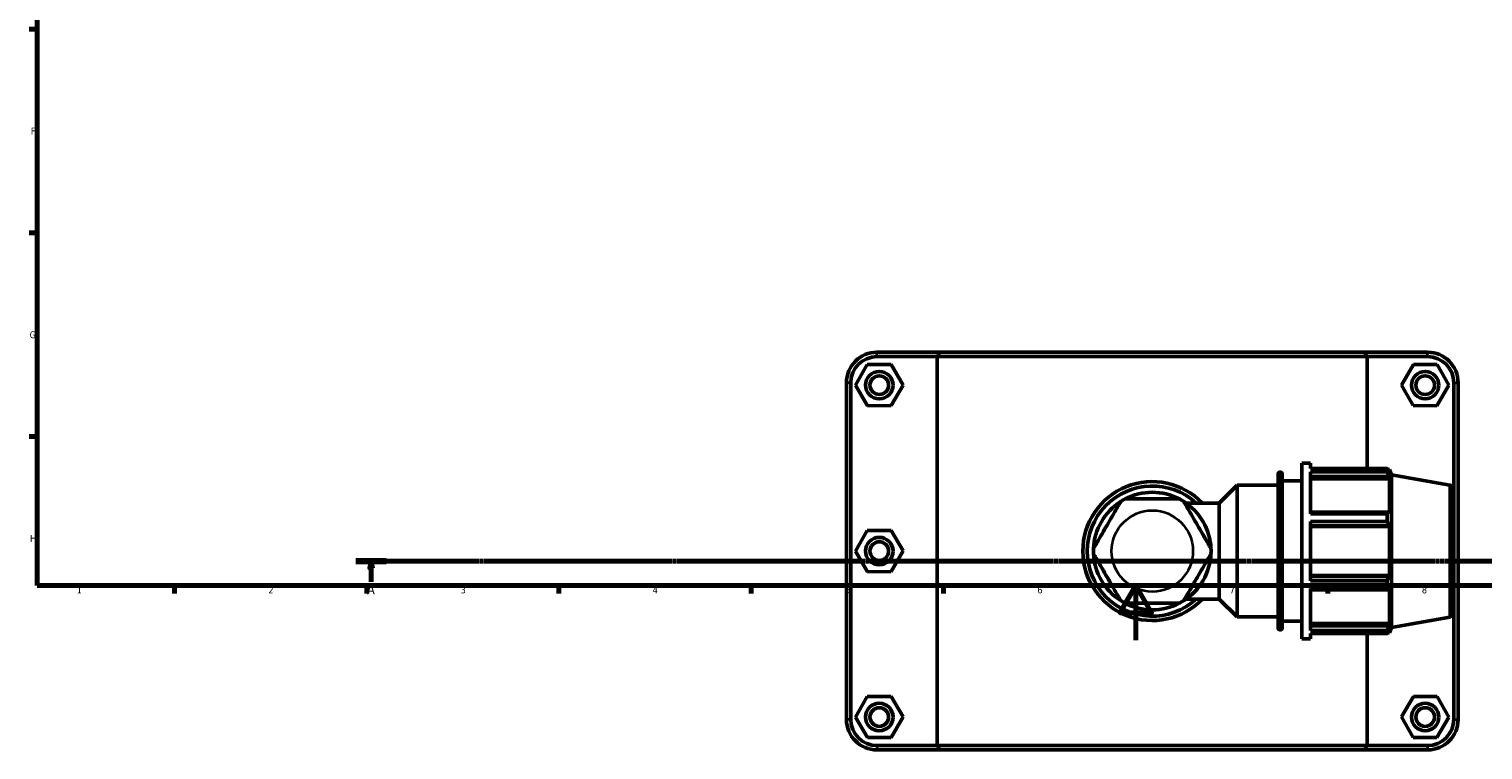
# Model space of a CAD drawing. Header units: millimetres. Extents: x 0 to 904, y -40 to 1304.
# Tile 1 of 6: x 17 to 547, y -40 to 223. Entities that reach past the tile are written whole.
import ezdxf

# ---------------------------------------------------------------- set-up
doc = ezdxf.new("R2010")
doc.units = ezdxf.units.MM
doc.linetypes.add('CHAIN', pattern=[0.7087, 0.4724, -0.0591, 0.1181, -0.0591])
for name, color, linetype, lineweight in [('Border (ISO)', 7, 'Continuous', 70), ('Section Line (ISO)', 7, 'CHAIN', 70), ('Visible (ISO)', 7, 'Continuous', 50), ('Visible Narrow (ISO)', 7, 'Continuous', 35)]:
    doc.layers.add(name, color=color, linetype=linetype, lineweight=lineweight)
doc.styles.add('Label Text (ISO)', font='tahoma.ttf')
doc.styles.add('Note Text (ISO)', font='tahoma.ttf')

# ---------------------------------------------------------------- blocks, each defined once
blk = doc.blocks.new('Borders Default Border')
at = {"layer": 'Border (ISO)'}
for p, q in [((20, 222.75), (17.1, 222.75)), ((20, 148.5), (17.1, 148.5)), ((20, 74.25), (17.1, 74.25)), ((70.08, 20), (70.08, 17.1)), ((140.17, 20), (140.17, 17.1)), ((210.25, 20), (210.25, 17.1)), ((280.33, 20), (280.33, 17.1)), ((350.42, 20), (350.42, 17.1)), ((490.58, 20), (490.58, 17.1))]:
    blk.add_line(p, q, dxfattribs=at)
at = {"layer": 'Border (ISO)', "flags": 128}
for points in [[(20, 20), (20, 574), (821, 574), (821, 20), (20, 20)], [(420.5, 0), (420.5, 20), (414.73, 10), (426.27, 10), (420.5, 20)]]:
    blk.add_lwpolyline(points, dxfattribs=at)
at = {"layer": 'Border (ISO)', "color": 232, "true_color": 0xca0064, "char_height": 2.5, "attachment_point": 7, "style": 'Note Text (ISO)'}
for s, insert in [('F', (17.7, 184.38)), ('G', (17.31, 110.08)), ('H', (17.44, 35.88)), ('1', (34.48, 17.1)), ('2', (104.37, 17.1)), ('3', (174.43, 17.05)), ('4', (244.42, 17.1)), ('5', (314.64, 17.05)), ('6', (384.66, 17.05)), ('7', (454.77, 17.1)), ('8', (524.81, 17.04))]:
    blk.add_mtext(s, dxfattribs=dict(at, insert=insert))
blk = doc.blocks.new('2dTransSection0')
at = {"layer": 'Section Line (ISO)', "linetype": 'CHAIN'}
blk.add_line((136.27, 28.8), (729.55, 28.8), dxfattribs=at)
at = {"layer": 'Section Line (ISO)', "linetype": 'Continuous', "lineweight": 140}
blk.add_line((136.27, 28.8), (147.31, 28.8), dxfattribs=at)
at = {"layer": 'Section Line (ISO)', "linetype": 'Continuous'}
for p, q in [((141.79, 28.8), (141.29, 26.3)), ((141.79, 26.3), (141.79, 28.8)), ((142.29, 26.3), (141.79, 28.8)), ((141.29, 26.3), (142.29, 26.3)), ((141.79, 21.35), (141.79, 26.3))]:
    blk.add_line(p, q, dxfattribs=at)
at = {"layer": 'Section Line (ISO)', "linetype": 'Continuous', "flags": 128}
blk.add_lwpolyline([(142.29, 26.3), (141.79, 28.8), (141.29, 26.3), (142.29, 26.3)], dxfattribs=at)
at = {"layer": 'Section Line (ISO)'}
blk.add_solid([(142.29, 26.3), (141.79, 28.8), (141.29, 26.3), (142.29, 26.3)], dxfattribs=at)
at = {"layer": 'Section Line (ISO)', "insert": (140.3, 16.8), "char_height": 3.5, "attachment_point": 7, "style": 'Label Text (ISO)'}
blk.add_mtext('A', dxfattribs=at)

msp = doc.modelspace()

# ---------------------------------------------------------------- linework, layer by layer
at = {"layer": 'Visible (ISO)'}
for p, q in [((349.134, 105.01), (326.181, 105.01)), ((326.181, 103.41), (348.148, 103.41)), ((504.915, 103.41), (348.148, 103.41)), ((348.148, 103.41), (348.148, -38.39)), ((349.134, 105.01), (503.929, 105.01)), ((526.881, 105.01), (503.929, 105.01)), ((504.915, 103.41), (526.881, 103.41)), ((504.915, 62.62), (504.915, 103.41)), ((322.661, 100.487), (318.371, 92.964)), ((331.321, 100.533), (322.661, 100.487)), ((335.691, 93.057), (331.321, 100.533)), ((517.371, 93.057), (521.741, 100.533)), ((521.741, 100.533), (530.401, 100.487)), ((530.401, 100.487), (534.691, 92.964)), ((315.031, 93.86), (315.031, -28.84)), ((316.631, -28.84), (316.631, 93.86)), ((318.371, 92.964), (322.741, 85.487)), ((331.401, 85.534), (335.691, 93.057)), ((521.661, 85.534), (517.371, 93.057)), ((534.691, 92.964), (530.321, 85.487)), ((536.431, 93.86), (536.431, -28.84)), ((538.031, -28.84), (538.031, 93.86)), ((322.741, 85.487), (331.401, 85.534)), ((530.321, 85.487), (521.661, 85.534)), ((481.031, 0.51), (481.031, 64.51)), ((481.031, 64.51), (484.231, 64.51)), ((484.231, 62.62), (484.231, 64.51)), ((472.374, 4.35), (472.374, 60.67)), ((473.014, 61.31), (473.291, 61.31)), ((473.931, 60.67), (473.931, 4.35)), ((484.231, 62.62), (512.219, 62.62)), ((484.231, 46.139), (484.231, 61.463)), ((512.219, 61.463), (484.231, 61.463)), ((484.231, 59.759), (512.684, 59.759)), ((484.231, 58.908), (513.034, 58.908)), ((512.219, 61.463), (512.219, 62.62)), ((512.422, 62.27), (513.034, 62.27)), ((513.034, 60.893), (512.684, 61.809)), ((512.684, 59.759), (513.034, 58.908)), ((513.034, 60.893), (513.034, 62.27)), ((513.731, 60.354), (513.034, 62.27)), ((513.034, 46.252), (513.034, 58.908)), ((513.731, 4.666), (513.731, 60.354)), ((535.002, 56.604), (513.731, 60.354)), ((450.96, 50.039), (457.431, 56.51)), ((457.431, 8.51), (457.431, 56.51)), ((457.431, 56.51), (472.374, 56.51)), ((473.931, 58.11), (481.031, 58.11)), ((535.531, 55.973), (535.531, 9.047)), ((438.849, 50.039), (450.96, 50.039)), ((450.96, 14.982), (450.96, 50.039)), ((512.684, 46.695), (484.231, 46.695)), ((484.231, 46.139), (512.219, 46.139)), ((484.231, 21.675), (484.231, 43.346)), ((512.219, 43.346), (484.231, 43.346)), ((512.219, 43.346), (512.219, 46.139)), ((513.034, 46.252), (512.684, 46.695)), ((322.661, 39.987), (318.371, 32.464)), ((331.321, 40.033), (322.661, 39.987)), ((335.691, 32.557), (331.321, 40.033)), ((484.231, 41.748), (512.684, 41.748)), ((484.231, 41.459), (513.034, 41.459)), ((512.684, 41.748), (513.034, 41.459)), ((513.034, 23.561), (513.034, 41.459)), ((318.371, 32.464), (322.741, 24.987)), ((331.401, 25.034), (335.691, 32.557)), ((322.741, 24.987), (331.401, 25.034)), ((484.231, 23.561), (513.034, 23.561)), ((512.684, 23.273), (484.231, 23.273)), ((484.231, 21.675), (512.219, 21.675)), ((512.219, 18.881), (512.219, 21.675)), ((513.034, 23.561), (512.684, 23.273)), ((484.231, 3.558), (484.231, 18.881)), ((512.219, 18.881), (484.231, 18.881)), ((484.231, 18.325), (512.684, 18.325)), ((512.684, 18.325), (513.034, 18.769)), ((513.034, 6.113), (513.034, 18.769)), ((438.849, 14.982), (450.96, 14.982)), ((450.96, 14.982), (457.431, 8.51)), ((457.431, 8.51), (472.374, 8.51)), ((473.931, 6.91), (481.031, 6.91)), ((484.231, 6.113), (513.034, 6.113)), ((513.034, 6.113), (512.684, 5.261)), ((535.002, 8.417), (513.731, 4.666)), ((473.014, 3.71), (473.291, 3.71)), ((481.031, 0.51), (484.231, 0.51)), ((512.684, 5.261), (484.231, 5.261)), ((484.231, 3.558), (512.219, 3.558)), ((484.231, 0.51), (484.231, 2.401)), ((512.219, 2.401), (484.231, 2.401)), ((504.915, -38.39), (504.915, 2.401)), ((512.219, 2.401), (512.219, 3.558)), ((512.422, 2.75), (513.034, 2.75)), ((512.684, 3.212), (513.034, 4.128)), ((513.731, 4.666), (513.034, 2.75)), ((513.034, 2.75), (513.034, 4.128)), ((322.661, -20.513), (318.371, -28.036)), ((331.321, -20.467), (322.661, -20.513)), ((335.691, -27.943), (331.321, -20.467)), ((517.371, -27.943), (521.741, -20.467)), ((521.741, -20.467), (530.401, -20.513)), ((530.401, -20.513), (534.691, -28.036)), ((318.371, -28.036), (322.741, -35.513)), ((331.401, -35.466), (335.691, -27.943)), ((521.661, -35.466), (517.371, -27.943)), ((534.691, -28.036), (530.321, -35.513)), ((322.741, -35.513), (331.401, -35.466)), ((530.321, -35.513), (521.661, -35.466)), ((348.148, -38.39), (326.181, -38.39)), ((326.181, -39.99), (349.134, -39.99)), ((348.148, -38.39), (504.915, -38.39)), ((503.929, -39.99), (349.134, -39.99)), ((503.929, -39.99), (526.881, -39.99)), ((526.881, -38.39), (504.915, -38.39))]:
    msp.add_line(p, q, dxfattribs=at)
for centre, radius in [((327.031, 93.01), 5), ((327.031, 93.01), 3.4), ((526.031, 93.01), 5), ((526.031, 93.01), 3.4), ((327.031, 32.51), 5), ((327.031, 32.51), 3.4), ((327.031, -27.99), 5), ((327.031, -27.99), 3.4), ((526.031, -27.99), 5), ((526.031, -27.99), 3.4)]:
    msp.add_circle(centre, radius, dxfattribs=at)
for centre, radius, start, end in [((326.181, 93.86), 11.15, 90, 180), ((326.181, 93.86), 9.55, 90, 180), ((526.881, 93.86), 11.15, 0, 90), ((526.881, 93.86), 9.55, 0, 90), ((473.014, 60.67), 0.64, 90, 180), ((473.291, 60.67), 0.64, 0, 90), ((426.531, 32.51), 25.319, 43.81306, 316.18694), ((426.531, 32.51), 23.719, 47.64704, 312.35296), ((426.531, 32.51), 21.424, 62.48283, 117.51717), ((534.891, 55.973), 0.64, 0, 80), ((426.531, 32.51), 21.424, 122.48283, 177.51717), ((426.531, 32.51), 21.424, 117.51717, 122.48283), ((426.531, 32.51), 21.424, 57.51717, 62.48283), ((426.531, 32.51), 21.424, 2.48283, 57.51717), ((426.531, 32.51), 21.424, 177.51717, 182.48283), ((426.531, 32.51), 21.424, 357.51717, 2.48283), ((426.531, 32.51), 21.424, 182.48283, 237.51717), ((426.531, 32.51), 21.424, 302.48283, 357.51717), ((426.531, 32.51), 21.424, 237.51717, 242.48283), ((426.531, 32.51), 21.424, 242.48283, 297.51717), ((426.531, 32.51), 21.424, 297.51717, 302.48283), ((534.891, 9.047), 0.64, 280, 0), ((473.014, 4.35), 0.64, 180, 270), ((473.291, 4.35), 0.64, 270, 0), ((326.181, -28.84), 11.15, 180, 270), ((326.181, -28.84), 9.55, 180, 270), ((526.881, -28.84), 11.15, 270, 0), ((526.881, -28.84), 9.55, 270, 0)]:
    msp.add_arc(centre, radius, start, end, dxfattribs=at)
for points in [[(349.134, 105.01), (348.803, 104.478), (348.474, 103.944), (348.148, 103.41)], [(503.929, 105.01), (504.259, 104.478), (504.588, 103.944), (504.915, 103.41)], [(349.134, -39.99), (348.803, -39.457), (348.474, -38.924), (348.148, -38.39)], [(503.929, -39.99), (504.259, -39.457), (504.588, -38.924), (504.915, -38.39)]]:
    msp.add_open_spline(points, degree=3, dxfattribs=at)
for points, weights in [([(512.219, 62.62), (512.461, 62.206), (512.684, 61.809)], [1, 1.00147415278, 1.00213174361]), ([(512.684, 59.759), (512.461, 60.594), (512.219, 61.463)], [1.00213174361, 1.00147415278, 1]), ([(512.219, 46.139), (512.461, 46.423), (512.684, 46.695)], [1, 1.00147415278, 1.00213174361]), ([(512.684, 41.748), (512.461, 42.531), (512.219, 43.346)], [1.00213174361, 1.00147415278, 1]), ([(512.219, 21.675), (512.461, 22.49), (512.684, 23.273)], [1, 1.00147415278, 1.00213174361]), ([(512.684, 18.325), (512.461, 18.598), (512.219, 18.881)], [1.00213174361, 1.00147415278, 1]), ([(512.219, 3.558), (512.461, 4.427), (512.684, 5.261)], [1, 1.00147415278, 1.00213174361]), ([(512.684, 3.212), (512.461, 2.815), (512.219, 2.401)], [1.00213174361, 1.00147415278, 1])]:
    msp.add_rational_spline(points, weights, degree=2, dxfattribs=at)
for points in [[(415.026, 50.582), (415.026, 50.582), (414.981, 50.504), (414.825, 50.235), (414.672, 49.969), (414.399, 49.496), (414.257, 49.251), (413.953, 48.724), (413.79, 48.443), (412.611, 46.399), (411.234, 44.014), (408.92, 40.007), (407.543, 37.621), (406.363, 35.578), (406.201, 35.297), (405.896, 34.769), (405.755, 34.524), (405.482, 34.052), (405.328, 33.786), (405.173, 33.517), (405.128, 33.438), (405.128, 33.438)], [(436.429, 51.51), (436.429, 51.51), (436.339, 51.51), (436.028, 51.51), (435.721, 51.51), (435.175, 51.51), (434.892, 51.51), (434.284, 51.51), (433.959, 51.51), (431.599, 51.51), (428.845, 51.51), (424.218, 51.51), (421.463, 51.51), (419.104, 51.51), (418.779, 51.51), (418.17, 51.51), (417.887, 51.51), (417.342, 51.51), (417.034, 51.51), (416.723, 51.51), (416.633, 51.51), (416.633, 51.51)], [(447.935, 33.438), (447.935, 33.438), (447.89, 33.517), (447.734, 33.786), (447.581, 34.052), (447.308, 34.524), (447.166, 34.769), (446.862, 35.297), (446.699, 35.578), (445.52, 37.621), (444.143, 40.007), (441.829, 44.014), (440.452, 46.399), (439.272, 48.443), (439.109, 48.724), (438.805, 49.251), (438.664, 49.496), (438.391, 49.969), (438.237, 50.235), (438.082, 50.504), (438.037, 50.582), (438.037, 50.582)], [(405.128, 31.582), (405.128, 31.582), (405.173, 31.504), (405.328, 31.235), (405.482, 30.969), (405.755, 30.496), (405.896, 30.251), (406.201, 29.724), (406.363, 29.443), (407.543, 27.399), (408.92, 25.014), (411.234, 21.007), (412.611, 18.621), (413.79, 16.578), (413.953, 16.297), (414.257, 15.769), (414.399, 15.524), (414.672, 15.052), (414.825, 14.786), (414.981, 14.517), (415.026, 14.438), (415.026, 14.438)], [(438.037, 14.438), (438.037, 14.438), (438.082, 14.517), (438.237, 14.786), (438.391, 15.052), (438.664, 15.524), (438.805, 15.769), (439.109, 16.297), (439.272, 16.578), (440.452, 18.621), (441.829, 21.007), (444.143, 25.014), (445.52, 27.399), (446.699, 29.443), (446.862, 29.724), (447.166, 30.251), (447.308, 30.496), (447.581, 30.969), (447.734, 31.235), (447.89, 31.504), (447.935, 31.582), (447.935, 31.582)], [(416.633, 13.51), (416.633, 13.51), (416.723, 13.51), (417.034, 13.51), (417.342, 13.51), (417.887, 13.51), (418.17, 13.51), (418.779, 13.51), (419.104, 13.51), (421.463, 13.51), (424.218, 13.51), (428.845, 13.51), (431.599, 13.51), (433.959, 13.51), (434.284, 13.51), (434.892, 13.51), (435.175, 13.51), (435.721, 13.51), (436.028, 13.51), (436.339, 13.51), (436.429, 13.51), (436.429, 13.51)]]:
    msp.add_open_spline(points, degree=3, knots=[1.1523804, 1.1523804, 1.1523804, 1.1523804, 1.2659665, 1.2659665, 1.4040284, 1.4040284, 1.5073488, 1.5073488, 1.6106692, 1.6106692, 2.3047608, 2.3047608, 2.9988525, 2.9988525, 3.1021729, 3.1021729, 3.2054933, 3.2054933, 3.3435551, 3.3435551, 3.4571412, 3.4571412, 3.4571412, 3.4571412], dxfattribs=at)
at = {"layer": 'Visible Narrow (ISO)'}
for p, q in [((326.181, 103.49), (326.181, 104.93)), ((526.881, 103.49), (526.881, 104.93)), ((316.551, 93.86), (315.111, 93.86)), ((536.511, 93.86), (537.951, 93.86)), ((473.014, 60.956), (473.014, 4.065)), ((473.291, 4.065), (473.291, 60.956)), ((535.002, 8.714), (535.002, 56.307)), ((316.551, -28.84), (315.111, -28.84)), ((536.511, -28.84), (537.951, -28.84)), ((326.181, -38.47), (326.181, -39.91)), ((526.881, -38.47), (526.881, -39.91))]:
    msp.add_line(p, q, dxfattribs=at)
msp.add_circle((426.531, 32.51), 14.824, dxfattribs=at)

# ---------------------------------------------------------------- block references
msp.add_blockref('Borders Default Border', (0, 0))
at = {"layer": 'Section Line (ISO)'}
msp.add_blockref('2dTransSection0', (0, 0), dxfattribs=at)

doc.saveas('drawing.dxf')
